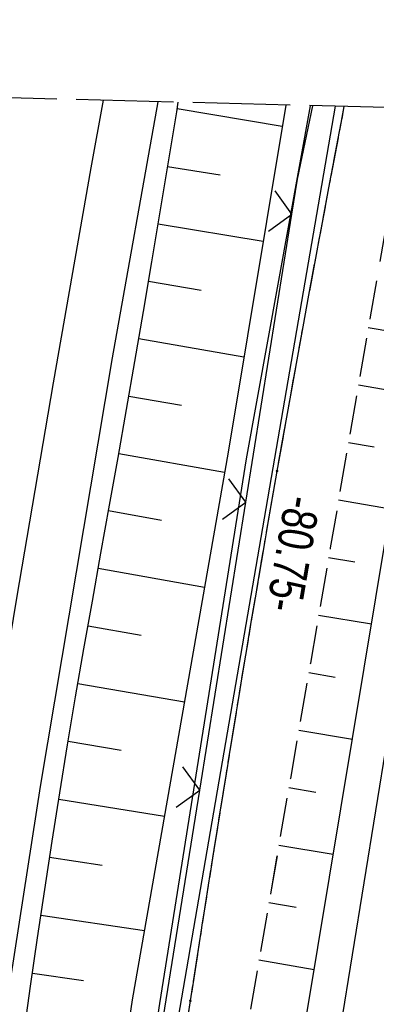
# Model space of a CAD drawing. Extents: x 508885 to 509191, y 457896 to 458644.
# Tile 55 of 57: x 509057 to 509076, y 458593 to 458644. Entities that reach past the tile are written whole.
import ezdxf

# ---------------------------------------------------------------- set-up
doc = ezdxf.new("R2010")
doc.units = 0
doc.header["$LTSCALE"] = 10
doc.header["$MEASUREMENT"] = 0
for name, pattern in [('LT00', [0]), ('LT11', [0.3, 0.2, -0.1]), ('LT14', [0.6, 0.5, -0.1])]:
    doc.linetypes.add(name, pattern=pattern)
doc.layers.get('0').update_dxf_attribs({"linetype": 'LT00'})
for name, color, linetype in [('--EK_FBR', 1, 'LT00'), ('--EL_DFK_AB_L', 21, 'LT00'), ('ABSTAND', 8, 'LT00'), ('DFK_AB_L', 21, 'LT00'), ('DFK_KATASTER', 250, 'LT00'), ('V111_AFBR_BAB', 250, 'LT00'), ('V111_BOESCH', 250, 'LT00'), ('V111_BOSCHUNG', 250, 'LT00'), ('V111_FELDWEG', 250, 'LT11'), ('V111_GRABEN', 250, 'LT00'), ('V111_LD_MARK', 250, 'LT00'), ('V111_ZAUN', 40, 'LT00'), ('V112_AFBR_BAB', 250, 'LT00'), ('V112_BOESCH', 250, 'LT00'), ('V112_BOSCHUNG', 250, 'LT00'), ('V112_FELDWEG', 250, 'LT11'), ('V112_GRABEN', 250, 'LT00'), ('V112_LD_MARK', 250, 'LT00'), ('V112_ZAUN', 40, 'LT00')]:
    doc.layers.add(name, color=color, linetype=linetype)
doc.layers.add('-BLATT_112-RAND', color=7, linetype='LT14', plot=False)
doc.styles.get("Standard").update_dxf_attribs({"font": 'ARIAL.TTF'})

# ---------------------------------------------------------------- blocks, each defined once
blk = doc.blocks.new('SYMB0011')
at = {"color": 0, "linetype": 'ByBlock'}
for p, q in [((0.5, 0), (-0.5, 0)), ((0, 0.5), (0, -0.5))]:
    blk.add_line(p, q, dxfattribs=at)
blk = doc.blocks.new('SYMB0024')
at = {"color": 0, "linetype": 'ByBlock'}
for p, q in [((-0.5, 0.5), (0, 0)), ((0, 0), (0.5, 0.5))]:
    blk.add_line(p, q, dxfattribs=at)

msp = doc.modelspace()

# ---------------------------------------------------------------- linework, layer by layer
at = {"layer": '--EK_FBR'}
for points in [[(509033.444, 458322.397), (509033.995, 458344.72), (509034.89, 458369.551), (509035.987, 458394.317), (509037.472, 458418.57), (509039.183, 458442.329), (509041.09, 458464.831), (509043.369, 458488.282), (509045.947, 458513.055), (509048.673, 458535.671), (509051.755, 458558.727), (509055.01, 458581.604), (509058.517, 458604.2), (509062.207, 458626.243), (509064.565, 458639.405)], [(509050.302, 458547.857), (509051.755, 458558.727), (509055.01, 458581.604), (509058.517, 458604.2), (509062.207, 458626.243), (509064.565, 458639.405)]]:
    msp.add_lwpolyline(points, dxfattribs=at)
at = {"layer": '--EK_FBR', "linetype": 'LT11', "flags": 128}
for points in [[(509047.968, 458447.746), (509048.48, 458453.082), (509049.005, 458458.416), (509049.544, 458463.75), (509050.099, 458469.081), (509050.519, 458473.014), (509050.947, 458476.945), (509051.382, 458480.877), (509051.822, 458484.807), (509052.267, 458488.737), (509052.713, 458492.667), (509053.167, 458496.651), (509053.625, 458500.635), (509054.088, 458504.619), (509054.559, 458508.601), (509055.039, 458512.582), (509055.531, 458516.562), (509056.005, 458520.299), (509056.49, 458524.035), (509056.982, 458527.77), (509057.481, 458531.505), (509057.983, 458535.238), (509058.487, 458538.972), (509059.102, 458543.525), (509059.717, 458548.079), (509060.334, 458552.631), (509060.955, 458557.184), (509061.443, 458560.742), (509061.936, 458564.3), (509062.434, 458567.857), (509062.94, 458571.412), (509063.454, 458574.967), (509063.991, 458578.61), (509064.537, 458582.252), (509065.092, 458585.892), (509065.652, 458589.532), (509066.217, 458593.171), (509066.827, 458597.067), (509067.442, 458600.962), (509068.065, 458604.856), (509068.698, 458608.748), (509069.342, 458612.639), (509070, 458616.527), (509070.673, 458620.412), (509071.333, 458624.126), (509072.006, 458627.838), (509072.691, 458631.548), (509073.385, 458635.256), (509074.087, 458638.962), (509074.123, 458639.153)], [(509077.309, 458639.07), (509077.309, 458639.07), (509076.475, 458634.267), (509075.449, 458628.336), (509074.425, 458622.404), (509073.401, 458616.473), (509072.377, 458610.541), (509071.352, 458604.609), (509070.324, 458598.678), (509069.292, 458592.746), (509068.899, 458590.49), (509068.508, 458588.234), (509068.122, 458585.977), (509067.744, 458583.719), (509067.377, 458581.46), (509067.023, 458579.198), (509066.686, 458576.934), (509066.368, 458574.668), (509066.11, 458572.704), (509065.864, 458570.739), (509065.629, 458568.772), (509065.401, 458566.804), (509065.175, 458564.835), (509064.95, 458562.867), (509064.709, 458560.79), (509064.46, 458558.713), (509064.2, 458556.638), (509063.906, 458554.417), (509063.6, 458552.198), (509063.283, 458549.98), (509062.959, 458547.763), (509062.633, 458545.546), (509062.308, 458543.329), (509061.987, 458541.112), (509061.674, 458538.893), (509061.285, 458536.023), (509060.911, 458533.152), (509060.551, 458530.278), (509060.2, 458527.404), (509059.856, 458524.528), (509059.516, 458521.652), (509059.176, 458518.776), (509058.833, 458515.9), (509058.117, 458510.028), (509057.379, 458504.16), (509056.619, 458498.294), (509055.839, 458492.43), (509055.483, 458489.8), (509055.126, 458487.169), (509054.77, 458484.539), (509054.416, 458481.908), (509054.069, 458479.277), (509053.73, 458476.645), (509053.4, 458474.011), (509053.084, 458471.376), (509052.783, 458468.74), (509052.463, 458465.761), (509052.162, 458462.781), (509051.878, 458459.798), (509051.607, 458456.814), (509051.347, 458453.829), (509051.094, 458450.843), (509050.845, 458447.857), (509050.598, 458444.87)]]:
    msp.add_lwpolyline(points, dxfattribs=at)
at = {"layer": '--EL_DFK_AB_L'}
msp.add_line((509073.647, 458639.166), (509062.737, 458575.749), dxfattribs=at)
at = {"layer": '-BLATT_112-RAND'}
msp.add_lwpolyline([(508904.399, 458643.62), (508884.931, 457903.876), (509171.832, 457896.326), (509191.3, 458636.07), (508904.399, 458643.62)], dxfattribs=at)
at = {"layer": 'DFK_AB_L'}
msp.add_line((509073.647, 458639.166), (509062.737, 458575.749), dxfattribs=at)
at = {"layer": 'DFK_KATASTER'}
msp.add_line((509081.535, 458638.958), (509070.61, 458571.319), dxfattribs=at)
at = {"layer": 'V111_AFBR_BAB'}
msp.add_lwpolyline([(509050.302, 458547.857), (509051.755, 458558.727), (509055.01, 458581.604), (509058.517, 458604.2), (509062.207, 458626.243), (509064.565, 458639.405)], dxfattribs=at)
at = {"layer": 'V111_BOESCH'}
for points in [[(509057.657, 458591.441), (509058.008, 458593.93), (509058.366, 458596.418), (509058.732, 458598.906), (509059.109, 458601.391), (509059.5, 458603.874), (509059.903, 458606.341), (509060.32, 458608.807), (509060.747, 458611.27), (509061.181, 458613.733), (509061.619, 458616.194), (509062.06, 458618.656), (509062.499, 458621.118), (509062.934, 458623.58), (509063.363, 458626.044), (509063.8, 458628.61), (509064.23, 458631.177), (509064.656, 458633.745), (509065.082, 458636.313), (509065.511, 458638.88), (509065.595, 458639.378)], [(509072.121, 458567.177), (509071.786, 458567.416), (509071.463, 458567.663), (509071.161, 458567.925), (509070.891, 458568.209), (509070.602, 458568.616), (509070.371, 458569.065), (509070.188, 458569.547), (509070.04, 458570.053), (509069.916, 458570.577), (509069.803, 458571.109), (509072.159, 458592.311), (509079.907, 458639.001)]]:
    msp.add_lwpolyline(points, dxfattribs=at)
at = {"layer": 'V111_BOSCHUNG'}
for p, q in [((509065.539, 458639.049), (509070.935, 458638.141)), ((509065.043, 458636.08), (509067.744, 458635.636)), ((509064.553, 458633.12), (509069.952, 458632.233)), ((509064.062, 458630.172), (509066.76, 458629.717)), ((509075.356, 458627.796), (509076.665, 458627.573)), ((509063.565, 458627.224), (509068.964, 458626.294)), ((509074.845, 458624.84), (509077.483, 458624.391)), ((509063.055, 458624.267), (509065.763, 458623.801)), ((509074.335, 458621.883), (509075.663, 458621.657)), ((509062.536, 458621.323), (509067.97, 458620.366)), ((509073.824, 458618.927), (509076.501, 458618.472)), ((509062.011, 458618.381), (509064.731, 458617.89)), ((509073.314, 458615.971), (509074.662, 458615.741)), ((509061.482, 458615.427), (509066.935, 458614.445)), ((509072.804, 458613.014), (509075.518, 458612.553)), ((509060.956, 458612.463), (509063.688, 458611.982)), ((509072.293, 458610.058), (509073.66, 458609.826)), ((509060.439, 458609.498), (509065.906, 458608.556)), ((509071.783, 458607.102), (509074.536, 458606.634)), ((509059.935, 458606.529), (509062.663, 458606.07)), ((509071.271, 458604.146), (509072.658, 458603.91)), ((509059.448, 458603.548), (509064.879, 458602.677)), ((509070.759, 458601.19), (509073.554, 458600.714)), ((509058.982, 458600.563), (509061.674, 458600.152)), ((509070.247, 458598.234), (509071.654, 458597.994)), ((509058.537, 458597.586), (509063.851, 458596.796)), ((509069.733, 458595.278), (509072.571, 458594.795)), ((509058.105, 458594.606), (509060.721, 458594.228))]:
    msp.add_line(p, q, dxfattribs=at)
at = {"layer": 'V111_FELDWEG', "flags": 128}
for points in [[(509059.23, 458544.472), (509059.717, 458548.079), (509060.334, 458552.632), (509060.955, 458557.184), (509061.443, 458560.742), (509061.936, 458564.3), (509062.434, 458567.857), (509062.94, 458571.413), (509063.454, 458574.967), (509063.991, 458578.61), (509064.537, 458582.252), (509065.091, 458585.892), (509065.652, 458589.532), (509066.217, 458593.171), (509066.826, 458597.067), (509067.442, 458600.962), (509068.065, 458604.856), (509068.698, 458608.748), (509069.342, 458612.639), (509070, 458616.527), (509070.673, 458620.412), (509071.333, 458624.126), (509072.006, 458627.838), (509072.691, 458631.548), (509073.385, 458635.256), (509074.087, 458638.962), (509074.123, 458639.153)], [(509077.309, 458639.07), (509076.475, 458634.267), (509075.449, 458628.336), (509074.425, 458622.404), (509073.401, 458616.473), (509072.377, 458610.541), (509071.352, 458604.61), (509070.324, 458598.678), (509069.292, 458592.746), (509068.899, 458590.49), (509068.508, 458588.234), (509068.122, 458585.977), (509067.744, 458583.719), (509067.377, 458581.46), (509067.023, 458579.198), (509066.686, 458576.935), (509066.368, 458574.668), (509066.11, 458572.704), (509065.864, 458570.739), (509065.629, 458568.772), (509065.401, 458566.804), (509065.175, 458564.835), (509064.95, 458562.867), (509064.709, 458560.789), (509064.46, 458558.713), (509064.2, 458556.638), (509063.906, 458554.417), (509063.599, 458552.198), (509063.283, 458549.98), (509062.959, 458547.763), (509062.633, 458545.546), (509062.308, 458543.329), (509062.305, 458543.306)]]:
    msp.add_lwpolyline(points, dxfattribs=at)
at = {"layer": 'V111_GRABEN'}
for points in [[(509071.117, 458639.233), (509068.148, 458621.385), (509063.228, 458593.231), (509059.033, 458564.893), (509056.325, 458545.573)], [(509057.64, 458545.075), (509060.37, 458564.871), (509064.647, 458593.044), (509069.095, 458621.047), (509072.391, 458639.199)]]:
    msp.add_lwpolyline(points, dxfattribs=at)
at = {"layer": 'V111_LD_MARK'}
msp.add_lwpolyline([(509047.562, 458548.896), (509048.836, 458558.383), (509050.396, 458569.5), (509052.023, 458580.609), (509053.715, 458591.708), (509055.472, 458602.797), (509057.292, 458613.876), (509059.177, 458624.944), (509061.124, 458636.001), (509061.756, 458639.479)], dxfattribs=at)
at = {"layer": 'V111_ZAUN'}
for p, q in [((509069.063, 458618.815), (509071.434, 458633.627)), ((509066.692, 458604.004), (509069.063, 458618.815)), ((509064.32, 458589.193), (509066.692, 458604.004))]:
    msp.add_line(p, q, dxfattribs=at)
msp.add_lwpolyline([(509071.434, 458633.627), (509071.723, 458635.429), (509072.504, 458639.196)], dxfattribs=at)
at = {"layer": 'V112_AFBR_BAB'}
msp.add_lwpolyline([(509033.444, 458322.397), (509033.995, 458344.72), (509034.89, 458369.551), (509035.987, 458394.317), (509037.472, 458418.57), (509039.183, 458442.329), (509041.09, 458464.831), (509043.369, 458488.282), (509045.947, 458513.055), (509048.673, 458535.671), (509051.755, 458558.727), (509055.01, 458581.604), (509058.517, 458604.2), (509062.207, 458626.243), (509064.565, 458639.405)], dxfattribs=at)
at = {"layer": 'V112_BOESCH'}
for points in [[(509057.657, 458591.441), (509058.008, 458593.93), (509058.366, 458596.418), (509058.732, 458598.906), (509059.109, 458601.391), (509059.5, 458603.874), (509059.904, 458606.341), (509060.32, 458608.807), (509060.747, 458611.27), (509061.181, 458613.733), (509061.619, 458616.194), (509062.06, 458618.656), (509062.499, 458621.118), (509062.934, 458623.58), (509063.363, 458626.044), (509063.8, 458628.61), (509064.23, 458631.177), (509064.656, 458633.745), (509065.082, 458636.313), (509065.511, 458638.88), (509065.595, 458639.378)], [(509072.121, 458567.177), (509071.786, 458567.416), (509071.463, 458567.663), (509071.161, 458567.925), (509070.891, 458568.209), (509070.602, 458568.616), (509070.371, 458569.065), (509070.188, 458569.547), (509070.04, 458570.053), (509069.916, 458570.577), (509069.803, 458571.109), (509072.159, 458592.311), (509079.907, 458639.001)]]:
    msp.add_lwpolyline(points, dxfattribs=at)
at = {"layer": 'V112_BOSCHUNG'}
for p, q in [((509065.539, 458639.049), (509070.935, 458638.141)), ((509065.043, 458636.08), (509067.744, 458635.636)), ((509064.553, 458633.12), (509069.952, 458632.233)), ((509064.062, 458630.172), (509066.76, 458629.717)), ((509075.356, 458627.796), (509076.665, 458627.573)), ((509063.565, 458627.224), (509068.964, 458626.294)), ((509074.845, 458624.84), (509077.483, 458624.391)), ((509063.055, 458624.267), (509065.763, 458623.801)), ((509074.335, 458621.883), (509075.663, 458621.657)), ((509062.536, 458621.323), (509067.97, 458620.366)), ((509073.824, 458618.927), (509076.501, 458618.472)), ((509062.011, 458618.381), (509064.731, 458617.891)), ((509073.314, 458615.971), (509074.662, 458615.741)), ((509061.483, 458615.427), (509066.935, 458614.445)), ((509072.804, 458613.014), (509075.518, 458612.553)), ((509060.956, 458612.463), (509063.688, 458611.982)), ((509072.293, 458610.058), (509073.66, 458609.826)), ((509060.439, 458609.497), (509065.906, 458608.556)), ((509071.783, 458607.102), (509074.536, 458606.634)), ((509059.935, 458606.529), (509062.663, 458606.07)), ((509071.271, 458604.146), (509072.658, 458603.91)), ((509059.448, 458603.548), (509064.879, 458602.677)), ((509070.759, 458601.19), (509073.554, 458600.714)), ((509058.982, 458600.563), (509061.674, 458600.152)), ((509070.247, 458598.234), (509071.654, 458597.994)), ((509058.537, 458597.586), (509063.851, 458596.796)), ((509069.733, 458595.278), (509072.571, 458594.795)), ((509058.105, 458594.606), (509060.721, 458594.228))]:
    msp.add_line(p, q, dxfattribs=at)
at = {"layer": 'V112_FELDWEG', "flags": 128}
for points in [[(509075.207, 457898.869), (509074.801, 457900.932), (509074.318, 457903.466), (509073.848, 457906.002), (509073.386, 457908.54), (509072.931, 457911.08), (509072.478, 457913.619), (509072.026, 457916.16), (509071.572, 457918.699), (509071.111, 457921.238), (509070.643, 457923.775), (509070.181, 457926.225), (509069.71, 457928.674), (509069.234, 457931.122), (509068.756, 457933.57), (509068.278, 457936.017), (509067.802, 457938.465), (509067.332, 457940.913), (509066.869, 457943.363), (509066.417, 457945.815), (509065.978, 457948.269), (509065.524, 457950.902), (509065.085, 457953.537), (509064.659, 457956.175), (509064.241, 457958.814), (509063.829, 457961.455), (509063.421, 457964.096), (509063.012, 457966.737), (509062.601, 457969.377), (509062.109, 457972.494), (509061.611, 457975.61), (509061.11, 457978.725), (509060.61, 457981.841), (509060.112, 457984.957), (509059.62, 457988.073), (509059.136, 457991.191), (509058.664, 457994.311), (509058.184, 457997.579), (509057.717, 458000.849), (509057.26, 458004.12), (509056.812, 458007.393), (509056.369, 458010.666), (509055.931, 458013.94), (509055.493, 458017.214), (509054.769, 458022.614), (509054.044, 458028.013), (509053.316, 458033.412), (509052.587, 458038.811), (509051.858, 458044.211), (509051.129, 458049.613), (509050.769, 458052.287), (509050.413, 458054.961), (509050.064, 458057.637), (509049.726, 458060.313), (509049.403, 458062.991), (509049.096, 458065.671), (509048.812, 458068.352), (509048.551, 458071.035), (509048.319, 458073.721), (509048.119, 458076.409), (509047.991, 458078.433), (509047.879, 458080.457), (509047.782, 458082.483), (509047.697, 458084.51), (509047.62, 458086.537), (509047.55, 458088.564), (509047.482, 458090.592), (509047.356, 458094.433), (509047.233, 458098.274), (509047.115, 458102.114), (509047.004, 458105.955), (509046.92, 458109.058), (509046.84, 458112.16), (509046.761, 458115.263), (509046.683, 458118.366), (509046.603, 458121.469), (509046.52, 458124.572), (509046.432, 458127.675), (509046.321, 458131.306), (509046.202, 458134.936), (509046.08, 458138.566), (509045.956, 458142.196), (509045.833, 458145.827), (509045.713, 458149.457), (509045.624, 458152.279), (509045.536, 458155.101), (509045.448, 458157.923), (509045.357, 458160.745), (509045.262, 458163.567), (509045.16, 458166.389), (509045.049, 458169.21), (509044.913, 458172.358), (509044.765, 458175.506), (509044.608, 458178.653), (509044.445, 458181.8), (509044.277, 458184.947), (509044.107, 458188.094), (509043.937, 458191.241), (509043.77, 458194.388), (509043.608, 458197.535), (509043.407, 458201.625), (509043.217, 458205.715), (509043.034, 458209.806), (509042.858, 458213.897), (509042.686, 458217.988), (509042.517, 458222.079), (509042.357, 458225.975), (509042.198, 458229.871), (509042.045, 458233.768), (509041.897, 458237.664), (509041.758, 458241.561), (509041.627, 458245.529), (509041.504, 458249.498), (509041.39, 458253.467), (509041.283, 458257.436), (509041.182, 458261.405), (509041.084, 458265.374), (509040.896, 458273.402), (509040.72, 458281.43), (509040.558, 458289.458), (509040.498, 458292.64), (509040.442, 458295.823), (509040.393, 458299.005), (509040.351, 458302.187), (509040.319, 458305.37), (509040.298, 458308.552), (509040.291, 458311.735), (509040.299, 458314.917), (509040.329, 458318.608), (509040.38, 458322.298), (509040.45, 458325.988), (509040.537, 458329.678), (509040.639, 458333.368), (509040.753, 458337.058), (509040.879, 458340.747), (509041.014, 458344.436), (509041.152, 458348.01), (509041.298, 458351.584), (509041.453, 458355.157), (509041.619, 458358.73), (509041.797, 458362.302), (509041.989, 458365.873), (509042.181, 458369.196), (509042.383, 458372.519), (509042.594, 458375.841), (509042.811, 458379.163), (509043.032, 458382.485), (509043.255, 458385.806), (509043.478, 458389.128), (509043.697, 458392.45), (509043.912, 458395.777), (509044.125, 458399.104), (509044.337, 458402.431), (509044.551, 458405.758), (509044.768, 458409.084), (509044.992, 458412.41), (509045.225, 458415.735), (509045.468, 458419.06), (509045.769, 458422.954), (509046.085, 458426.847), (509046.416, 458430.739), (509046.757, 458434.629), (509047.109, 458438.52), (509047.467, 458442.409), (509047.968, 458447.746), (509048.48, 458453.082), (509049.005, 458458.416), (509049.544, 458463.75), (509050.099, 458469.081), (509050.519, 458473.014), (509050.947, 458476.945), (509051.382, 458480.877), (509051.822, 458484.807), (509052.267, 458488.737), (509052.713, 458492.667), (509053.167, 458496.651), (509053.625, 458500.635), (509054.088, 458504.619), (509054.559, 458508.601), (509055.039, 458512.582), (509055.531, 458516.562), (509056.005, 458520.299), (509056.49, 458524.035), (509056.982, 458527.77), (509057.481, 458531.505), (509057.983, 458535.238), (509058.487, 458538.972), (509059.102, 458543.525), (509059.717, 458548.079), (509060.334, 458552.631), (509060.955, 458557.184), (509061.443, 458560.742), (509061.936, 458564.3), (509062.434, 458567.857), (509062.94, 458571.412), (509063.454, 458574.967), (509063.991, 458578.61), (509064.537, 458582.252), (509065.092, 458585.892), (509065.652, 458589.532), (509066.217, 458593.171), (509066.827, 458597.067), (509067.442, 458600.962), (509068.065, 458604.856), (509068.698, 458608.748), (509069.342, 458612.639), (509070, 458616.527), (509070.673, 458620.412), (509071.333, 458624.126), (509072.006, 458627.838), (509072.691, 458631.548), (509073.385, 458635.256), (509074.087, 458638.962), (509074.123, 458639.153)], [(509077.309, 458639.07), (509076.475, 458634.267), (509075.449, 458628.336), (509074.425, 458622.404), (509073.401, 458616.473), (509072.377, 458610.541), (509071.352, 458604.609), (509070.324, 458598.678), (509069.292, 458592.746), (509068.899, 458590.49), (509068.508, 458588.234), (509068.122, 458585.977), (509067.744, 458583.719), (509067.377, 458581.46), (509067.023, 458579.198), (509066.686, 458576.934), (509066.368, 458574.668), (509066.11, 458572.704), (509065.864, 458570.739), (509065.629, 458568.772), (509065.401, 458566.804), (509065.175, 458564.835), (509064.95, 458562.867), (509064.709, 458560.79), (509064.46, 458558.713), (509064.2, 458556.638), (509063.906, 458554.417), (509063.6, 458552.198), (509063.283, 458549.98), (509062.959, 458547.763), (509062.633, 458545.546), (509062.308, 458543.329), (509061.987, 458541.112), (509061.674, 458538.893), (509061.285, 458536.023), (509060.911, 458533.152), (509060.551, 458530.278), (509060.2, 458527.404), (509059.856, 458524.528), (509059.516, 458521.652), (509059.176, 458518.776), (509058.833, 458515.9), (509058.117, 458510.028), (509057.379, 458504.16), (509056.619, 458498.294), (509055.839, 458492.43), (509055.483, 458489.8), (509055.126, 458487.169), (509054.77, 458484.539), (509054.416, 458481.908), (509054.069, 458479.277), (509053.73, 458476.645), (509053.4, 458474.011), (509053.084, 458471.376), (509052.783, 458468.74), (509052.463, 458465.761), (509052.162, 458462.781), (509051.878, 458459.798), (509051.607, 458456.814), (509051.347, 458453.829), (509051.094, 458450.843), (509050.845, 458447.857), (509050.598, 458444.87), (509050.349, 458441.884), (509050.072, 458438.612), (509049.792, 458435.34), (509049.512, 458432.068), (509049.233, 458428.796), (509048.957, 458425.524), (509048.688, 458422.251), (509048.428, 458418.978), (509048.176, 458415.689), (509047.934, 458412.398), (509047.698, 458409.108), (509047.466, 458405.817), (509047.237, 458402.525), (509047.008, 458399.234), (509046.777, 458395.942), (509046.542, 458392.651), (509046.323, 458389.643), (509046.101, 458386.636), (509045.881, 458383.629), (509045.664, 458380.621), (509045.454, 458377.613), (509045.254, 458374.605), (509045.067, 458371.596), (509044.895, 458368.586), (509044.743, 458365.575), (509044.639, 458363.241), (509044.546, 458360.907), (509044.46, 458358.572), (509044.379, 458356.237), (509044.301, 458353.901), (509044.223, 458351.566), (509044.141, 458349.23), (509044.054, 458346.895), (509043.959, 458344.56), (509043.863, 458342.418), (509043.761, 458340.277), (509043.656, 458338.135), (509043.553, 458335.994), (509043.454, 458333.853), (509043.363, 458331.711), (509043.284, 458329.57), (509043.219, 458327.427), (509043.173, 458325.285), (509043.148, 458323.222), (509043.138, 458321.159), (509043.141, 458319.095), (509043.151, 458317.032), (509043.164, 458314.968), (509043.187, 458311.376), (509043.21, 458307.784), (509043.234, 458304.192), (509043.263, 458300.601), (509043.299, 458297.009), (509043.344, 458293.418), (509043.399, 458289.827), (509043.454, 458286.852), (509043.517, 458283.878), (509043.583, 458280.903), (509043.652, 458277.929), (509043.721, 458274.954), (509043.787, 458271.98), (509043.849, 458269.005), (509043.903, 458266.03), (509043.944, 458263.389), (509043.981, 458260.749), (509044.016, 458258.108), (509044.052, 458255.468), (509044.093, 458252.827), (509044.14, 458250.187), (509044.197, 458247.547), (509044.266, 458244.908), (509044.351, 458242.269), (509044.448, 458239.755), (509044.559, 458237.242), (509044.68, 458234.73), (509044.81, 458232.217), (509044.945, 458229.705), (509045.083, 458227.193), (509045.22, 458224.68), (509045.354, 458222.168), (509045.53, 458218.718), (509045.696, 458215.268), (509045.856, 458211.817), (509046.012, 458208.367), (509046.166, 458204.916), (509046.32, 458201.466), (509046.477, 458198.015), (509046.7, 458193.269), (509046.931, 458188.523), (509047.169, 458183.778), (509047.413, 458179.032), (509047.662, 458174.287), (509047.914, 458169.542), (509048.065, 458166.708), (509048.215, 458163.875), (509048.36, 458161.041), (509048.497, 458158.207), (509048.624, 458155.372), (509048.738, 458152.537), (509048.836, 458149.702), (509048.908, 458147.215), (509048.968, 458144.727), (509049.019, 458142.239), (509049.064, 458139.75), (509049.107, 458137.262), (509049.149, 458134.774), (509049.194, 458132.285), (509049.244, 458129.797), (509049.303, 458127.309), (509049.37, 458124.88), (509049.447, 458122.451), (509049.53, 458120.023), (509049.62, 458117.594), (509049.694, 458115.666), (509049.766, 458113.737), (509049.833, 458111.809), (509049.89, 458109.88), (509049.933, 458107.951), (509049.958, 458106.022), (509049.963, 458104.335), (509049.957, 458102.647), (509049.942, 458100.959), (509049.924, 458099.272), (509049.908, 458097.584), (509049.897, 458095.897), (509049.897, 458094.21), (509049.911, 458092.523), (509049.945, 458090.837), (509050.005, 458089.07), (509050.088, 458087.304), (509050.191, 458085.538), (509050.31, 458083.773), (509050.442, 458082.009), (509050.584, 458080.245), (509050.732, 458078.481), (509050.884, 458076.717), (509051.142, 458073.73), (509051.402, 458070.743), (509051.666, 458067.758), (509051.937, 458064.773), (509052.216, 458061.79), (509052.506, 458058.808), (509052.809, 458055.827), (509053.127, 458052.849), (509053.462, 458049.872), (509053.851, 458046.616), (509054.26, 458043.361), (509054.687, 458040.109), (509055.13, 458036.859), (509055.586, 458033.61), (509056.051, 458030.362), (509056.523, 458027.115), (509057, 458023.868), (509057.479, 458020.622), (509057.957, 458017.376), (509058.514, 458013.571), (509059.067, 458009.765), (509059.619, 458005.96), (509060.171, 458002.154), (509060.726, 457998.349), (509061.285, 457994.545), (509062.2, 457988.396), (509063.129, 457982.25), (509064.071, 457976.105), (509065.023, 457969.961), (509065.503, 457966.894), (509065.986, 457963.827), (509066.476, 457960.761), (509066.974, 457957.697), (509067.482, 457954.634), (509068.001, 457951.573), (509068.534, 457948.515), (509069.075, 457945.497), (509069.627, 457942.482), (509070.189, 457939.468), (509070.756, 457936.455), (509071.327, 457933.443), (509071.897, 457930.43), (509072.465, 457927.417), (509073.026, 457924.403), (509073.5, 457921.819), (509073.97, 457919.235), (509074.438, 457916.65), (509074.906, 457914.065), (509075.377, 457911.481), (509075.852, 457908.897), (509076.335, 457906.316), (509076.827, 457903.736), (509077.331, 457901.158), (509077.806, 457898.8)]]:
    msp.add_lwpolyline(points, dxfattribs=at)
at = {"layer": 'V112_GRABEN'}
for points in [[(509071.117, 458639.233), (509068.148, 458621.385), (509063.228, 458593.231), (509059.033, 458564.893), (509054.985, 458536.012), (509054.588, 458533.12), (509054.204, 458530.225), (509053.833, 458527.329), (509053.47, 458524.432), (509053.115, 458521.534), (509052.763, 458518.636), (509052.414, 458515.737), (509052.063, 458512.838), (509051.679, 458509.69), (509051.294, 458506.543), (509050.909, 458503.396)], [(509056.405, 458536.115), (509060.37, 458564.871), (509064.647, 458593.044), (509069.095, 458621.047), (509072.391, 458639.199)]]:
    msp.add_lwpolyline(points, dxfattribs=at)
at = {"layer": 'V112_LD_MARK'}
msp.add_lwpolyline([(509035.73, 458433.591), (509036.333, 458441.408), (509036.965, 458449.222), (509037.625, 458457.035), (509038.312, 458464.845), (509039.037, 458472.777), (509039.791, 458480.706), (509040.573, 458488.633), (509041.385, 458496.556), (509042.227, 458504.476), (509043.101, 458512.393), (509044.006, 458520.306), (509044.944, 458528.216), (509045.915, 458536.121), (509047.342, 458547.256), (509048.836, 458558.383), (509050.396, 458569.5), (509052.023, 458580.609), (509053.715, 458591.708), (509055.472, 458602.797), (509057.292, 458613.875), (509059.177, 458624.944), (509061.124, 458636.001), (509061.756, 458639.479)], dxfattribs=at)
at = {"layer": 'V112_ZAUN'}
for p, q in [((509069.063, 458618.815), (509071.434, 458633.627)), ((509066.692, 458604.004), (509069.063, 458618.815)), ((509064.32, 458589.193), (509066.692, 458604.004))]:
    msp.add_line(p, q, dxfattribs=at)
msp.add_lwpolyline([(509071.434, 458633.627), (509071.723, 458635.429), (509072.504, 458639.196)], dxfattribs=at)

# ---------------------------------------------------------------- block references
at = {"layer": 'V111_FELDWEG', "xscale": 0.09999999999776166, "yscale": 0.09999999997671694, "zscale": 0.1, "rotation": 249.2379000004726}
for p in [(509070.673, 458620.412), (509066.217, 458593.171)]:
    msp.add_blockref('SYMB0011', p, dxfattribs=at)
at = {"layer": 'V111_ZAUN', "xscale": 2.100000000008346, "yscale": 2.099999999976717, "zscale": 2.1, "rotation": 80.9037800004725}
for p in [(509071.434, 458633.627), (509069.063, 458618.815), (509066.692, 458604.004)]:
    msp.add_blockref('SYMB0024', p, dxfattribs=at)
at = {"layer": 'V112_FELDWEG', "xscale": 0.1000000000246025, "yscale": 0.09999999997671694, "zscale": 0.1, "rotation": 268.4925099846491}
for p in [(509070.673, 458620.412), (509066.217, 458593.171)]:
    msp.add_blockref('SYMB0011', p, dxfattribs=at)
at = {"layer": 'V112_ZAUN', "xscale": 2.099999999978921, "yscale": 2.099999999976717, "zscale": 2.1, "rotation": 80.9029400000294}
for p in [(509071.434, 458633.627), (509069.063, 458618.815), (509066.692, 458604.004)]:
    msp.add_blockref('SYMB0024', p, dxfattribs=at)

# ---------------------------------------------------------------- texts
at = {"layer": 'ABSTAND', "width": 0.75}
msp.add_text(' -80.75-', height=1.8, rotation=-99.7605, dxfattribs=at).set_placement((509071.209, 458619.751))

doc.saveas('drawing.dxf')
